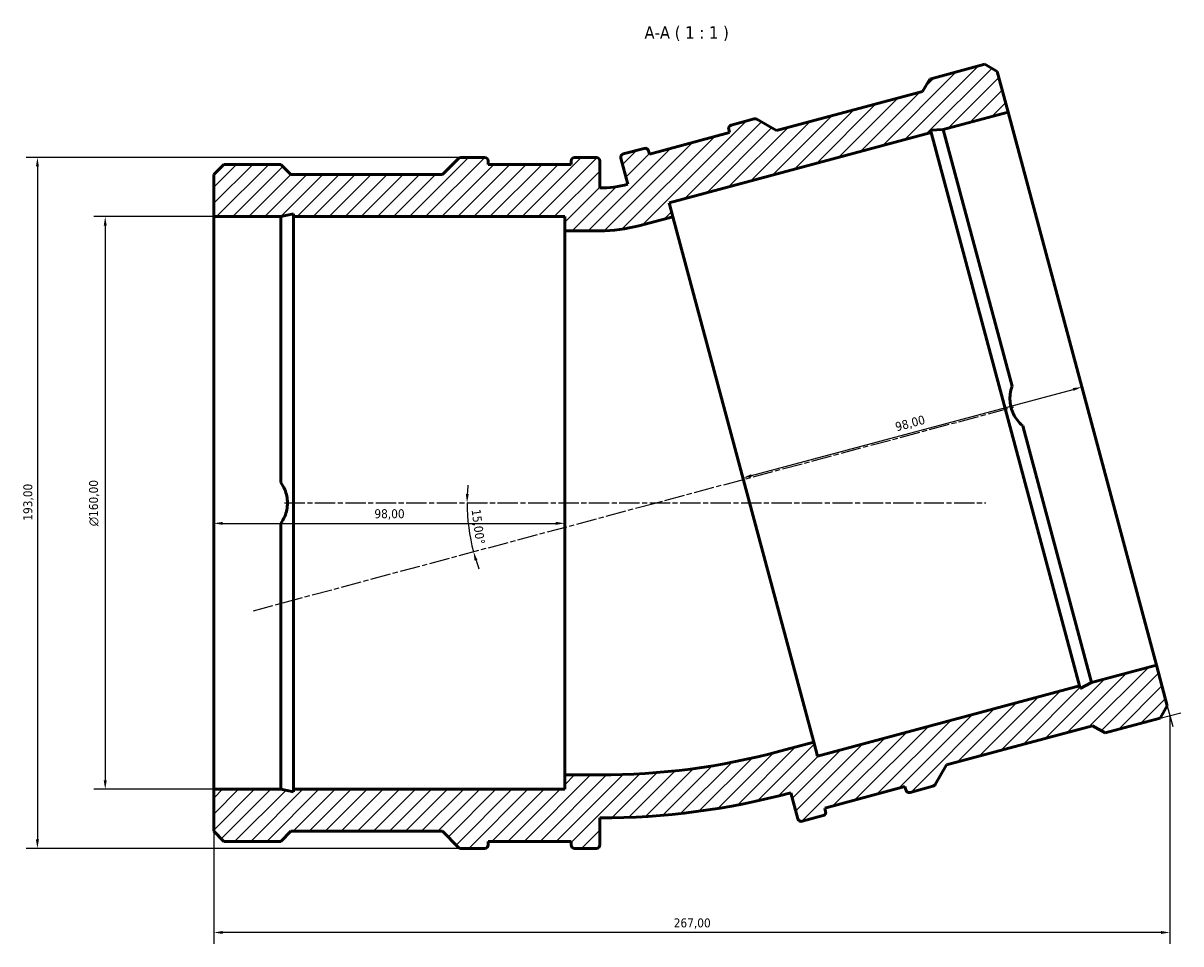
# Model space of a CAD drawing. Header units: millimetres. Extents: x -42 to 1102, y -94 to 1082.
# Tile 7 of 9: x 251 to 574, y 825 to 1082. Entities that reach past the tile are written whole.
import ezdxf

# ---------------------------------------------------------------- set-up
doc = ezdxf.new("R2010")
doc.units = ezdxf.units.MM
doc.linetypes.add('CHAIN', pattern=[0.3543, 0.2362, -0.0295, 0.0591, -0.0295])
for name, color, linetype, lineweight in [('Centerline (ISO)', 7, 'Continuous', 25), ('Dimension (ISO)', 7, 'Continuous', 25), ('Hatch (ISO)', 7, 'Continuous', 18), ('Symbol (ISO)', 7, 'Continuous', 25), ('Visible (ISO)', 7, 'Continuous', 50)]:
    doc.layers.add(name, color=color, linetype=linetype, lineweight=lineweight)
doc.styles.add('Label Text (ISO)', font='tahoma.ttf')
doc.styles.add('Note Text (ISO)', font='tahoma.ttf')
doc.dimstyles.new('Default (ISO)', dxfattribs={"dimtxt": 2.5, "dimasz": 2.5, "dimexe": 3.175, "dimexo": 0, "dimgap": 0.762, "dimtad": 1, "dimrnd": 1e-08, "dimzin": 0, "dimtxsty": 'Note Text (ISO)', "dimcen": 0.09, "dimdle": 10, "dimclrd": 256, "dimclre": 256, "dimclrt": 232, "dimazin": 0, "dimtfac": 1.40208, "dimtmove": 0, "dimatfit": 3, "dimfxl": 1, "dimtolj": 1, "dimtzin": 0, "dimlwd": -1, "dimlwe": -1, "dimarcsym": 0})

# ---------------------------------------------------------------- blocks, each defined once
blk = doc.blocks.new('*D7')
at = {"layer": 'Defpoints', "color": 0, "transparency": 16777216}
for p in [(304.03, 1027.73), (273.71, 867.73), (304.03, 867.73)]:
    blk.add_point(p, dxfattribs=at)
at = {"layer": 'Dimension (ISO)', "transparency": 16777216}
for p, q in [((304.03, 1027.73), (270.53, 1027.73)), ((273.71, 1025.23), (273.71, 870.23)), ((304.03, 867.73), (270.53, 867.73))]:
    blk.add_line(p, q, dxfattribs=at)
for points in [[(273.29, 1025.23), (274.12, 1025.23), (273.71, 1027.73)], [(273.29, 870.23), (274.12, 870.23), (273.71, 867.73)]]:
    blk.add_solid(points, dxfattribs=at)
at = {"layer": 'Dimension (ISO)', "color": 232, "true_color": 0xca0064, "transparency": 16777216, "insert": (269.18, 941.23), "char_height": 2.5, "attachment_point": 1, "rotation": 90, "style": 'Note Text (ISO)'}
blk.add_mtext('\\A1;\\fAIGDT|b0|i0;\\H2.5000;\\ln\\fTahoma|b0|i0;\\H2.5000;160,00', dxfattribs=at)
blk = doc.blocks.new('*D8')
at = {"layer": 'Defpoints', "color": 0, "transparency": 16777216}
for p in [(373.03, 1044.23), (254.77, 851.23), (373.03, 851.23)]:
    blk.add_point(p, dxfattribs=at)
at = {"layer": 'Dimension (ISO)', "transparency": 16777216}
for p, q in [((373.03, 1044.23), (251.59, 1044.23)), ((254.77, 1041.73), (254.77, 853.73)), ((373.03, 851.23), (251.59, 851.23))]:
    blk.add_line(p, q, dxfattribs=at)
for points in [[(254.35, 1041.73), (255.19, 1041.73), (254.77, 1044.23)], [(254.35, 853.73), (255.19, 853.73), (254.77, 851.23)]]:
    blk.add_solid(points, dxfattribs=at)
at = {"layer": 'Dimension (ISO)', "color": 232, "true_color": 0xca0064, "transparency": 16777216, "insert": (250.83, 942.77), "char_height": 2.5, "attachment_point": 1, "rotation": 90, "style": 'Note Text (ISO)'}
blk.add_mtext('\\A1;193,00', dxfattribs=at)
blk = doc.blocks.new('*D9')
at = {"layer": 'Defpoints', "color": 0, "transparency": 16777216}
for p in [(304.03, 947.73), (402.03, 947.73), (402.03, 942.03)]:
    blk.add_point(p, dxfattribs=at)
at = {"layer": 'Dimension (ISO)', "transparency": 16777216}
blk.add_line((306.53, 942.03), (399.53, 942.03), dxfattribs=at)
for points in [[(306.53, 942.44), (306.53, 941.61), (304.03, 942.03)], [(399.53, 942.44), (399.53, 941.61), (402.03, 942.03)]]:
    blk.add_solid(points, dxfattribs=at)
at = {"layer": 'Dimension (ISO)', "color": 232, "true_color": 0xca0064, "transparency": 16777216, "insert": (348.88, 945.97), "char_height": 2.5, "attachment_point": 1, "style": 'Note Text (ISO)'}
blk.add_mtext('\\A1;98,00', dxfattribs=at)
blk = doc.blocks.new('*D10')
at = {"layer": 'Defpoints', "color": 0, "transparency": 16777216}
for p in [(546.44, 980.09), (546.55, 979.66), (451.89, 954.29)]:
    blk.add_point(p, dxfattribs=at)
at = {"layer": 'Dimension (ISO)', "transparency": 16777216}
blk.add_line((454.19, 955.37), (544.02, 979.44), dxfattribs=at)
for points in [[(543.92, 979.84), (544.13, 979.04), (546.44, 980.09)], [(454.09, 955.77), (454.3, 954.97), (451.78, 954.72)]]:
    blk.add_solid(points, dxfattribs=at)
at = {"layer": 'Dimension (ISO)', "color": 232, "true_color": 0xca0064, "transparency": 16777216, "insert": (494.08, 970.14), "char_height": 2.5, "attachment_point": 1, "rotation": 15, "style": 'Note Text (ISO)'}
blk.add_mtext('\\A1;98,00', dxfattribs=at)
blk = doc.blocks.new('*D11')
at = {"layer": 'Defpoints', "color": 0, "transparency": 16777216}
for p in [(571.03, 888.31), (304.03, 867.73), (304.03, 827.73)]:
    blk.add_point(p, dxfattribs=at)
at = {"layer": 'Dimension (ISO)', "transparency": 16777216}
for p, q in [((571.03, 888.31), (571.03, 824.55)), ((304.03, 867.73), (304.03, 824.55)), ((568.53, 827.73), (306.53, 827.73))]:
    blk.add_line(p, q, dxfattribs=at)
for points in [[(306.53, 828.14), (306.53, 827.31), (304.03, 827.73)], [(568.53, 828.14), (568.53, 827.31), (571.03, 827.73)]]:
    blk.add_solid(points, dxfattribs=at)
at = {"layer": 'Dimension (ISO)', "color": 232, "true_color": 0xca0064, "transparency": 16777216, "insert": (432.48, 831.66), "char_height": 2.5, "attachment_point": 1, "style": 'Note Text (ISO)'}
blk.add_mtext('\\A1;267,00', dxfattribs=at)
blk = doc.blocks.new('*D12')
at = {"layer": 'Defpoints', "color": 0, "transparency": 16777216}
for p in [(323.78, 947.73), (427.39, 947.73), (374.96, 943.14), (315.08, 917.63)]:
    blk.add_point(p, dxfattribs=at)
at = {"layer": 'Dimension (ISO)', "transparency": 16777216}
for start, end in [(174.5564, 177.2782), (180, 195), (197.7218, 200.4436)]:
    blk.add_arc((427.39, 947.73), 52.63, start, end, dxfattribs=at)
for points in [[(375.24, 950.22), (374.41, 950.24), (374.76, 947.73)], [(376.86, 931.59), (377.66, 931.82), (376.56, 934.11)]]:
    blk.add_solid(points, dxfattribs=at)
at = {"layer": 'Dimension (ISO)', "color": 232, "true_color": 0xca0064, "transparency": 16777216, "insert": (378.49, 946.14), "char_height": 2.5, "attachment_point": 1, "rotation": 277.5, "style": 'Note Text (ISO)'}
blk.add_mtext('\\A1;15,00°', dxfattribs=at)

msp = doc.modelspace()

# ---------------------------------------------------------------- hatches: boundary and pattern name
at = {"layer": 'Hatch (ISO)'}
h = msp.add_hatch(dxfattribs=at)
h.set_pattern_fill('ANSI31', color=256, scale=25.4, style=0)
h.set_pattern_definition([(45, (0, 0), (-2.245064, 2.245064), [])])
edge = h.paths.add_edge_path()
edge.add_ellipse((379.676, 852.193), major_axis=(0, -0.965), ratio=1, start_angle=0, end_angle=90)
edge.add_line((380.641, 852.193), (380.641, 853.158))
edge.add_line((380.641, 853.158), (403.821, 853.158))
edge.add_line((403.821, 853.158), (403.821, 852.193))
edge.add_ellipse((404.786, 852.193), major_axis=(-0.965, 0), ratio=1, start_angle=0, end_angle=90)
edge.add_line((404.786, 851.228), (410.866, 851.228))
edge.add_ellipse((410.866, 852.193), major_axis=(0, -0.965), ratio=1, start_angle=0, end_angle=90)
edge.add_line((411.831, 852.193), (411.831, 859.728))
edge.add_ellipse((411.831, 1065.945), major_axis=(0, -206.216), ratio=1, start_angle=0, end_angle=15)
edge.add_line((465.204, 866.755), (467.154, 859.477))
edge.add_ellipse((468.086, 859.726), major_axis=(-0.932, -0.25), ratio=1, start_angle=0, end_angle=90)
edge.add_line((468.336, 858.794), (474.209, 860.368))
edge.add_ellipse((473.959, 861.3), major_axis=(0.25, -0.932), ratio=1, start_angle=0, end_angle=90)
edge.add_line((474.891, 861.55), (474.641, 862.482))
edge.add_line((474.641, 862.482), (497.032, 868.481))
edge.add_line((497.032, 868.481), (497.281, 867.549))
edge.add_ellipse((498.214, 867.799), major_axis=(-0.932, -0.25), ratio=1, start_angle=0, end_angle=90)
edge.add_line((498.463, 866.867), (504.882, 868.587))
edge.add_ellipse((504.632, 869.519), major_axis=(0.25, -0.932), ratio=1, start_angle=0, end_angle=45)
edge.add_line((505.468, 869.036), (508.639, 874.529))
edge.add_line((508.639, 874.529), (549.472, 885.47))
edge.add_line((549.472, 885.47), (552.946, 883.463))
edge.add_line((552.946, 883.463), (568.291, 887.575))
edge.add_line((568.291, 887.575), (570.297, 891.05))
edge.add_line((570.297, 891.05), (567.26, 902.383))
edge.add_line((567.26, 902.383), (549.175, 897.537))
edge.add_line((549.175, 897.537), (545.963, 895.901))
edge.add_line((545.963, 895.901), (545.77, 896.624))
edge.add_line((545.77, 896.624), (472.599, 877.019))
edge.add_line((472.599, 877.019), (471.564, 880.882))
edge.add_line((471.564, 880.882), (462.098, 878.346))
edge.add_ellipse((411.831, 1065.945), major_axis=(50.267, -187.599), ratio=1, start_angle=345, end_angle=360, ccw=False)
edge.add_line((411.831, 871.728), (402.031, 871.728))
edge.add_line((402.031, 871.728), (402.031, 867.728))
edge.add_line((402.031, 867.728), (326.28, 867.728))
edge.add_line((326.28, 867.728), (326.28, 866.979))
edge.add_line((326.28, 866.979), (322.754, 867.728))
edge.add_line((322.754, 867.728), (304.031, 867.728))
edge.add_line((304.031, 867.728), (304.031, 855.995))
edge.add_line((304.031, 855.995), (306.868, 853.158))
edge.add_line((306.868, 853.158), (322.754, 853.158))
edge.add_line((322.754, 853.158), (325.591, 855.995))
edge.add_line((325.591, 855.995), (367.864, 855.995))
edge.add_line((367.864, 855.995), (372.349, 851.511))
edge.add_ellipse((373.031, 852.193), major_axis=(-0.682, -0.682), ratio=1, start_angle=0, end_angle=45)
edge.add_line((373.031, 851.228), (379.676, 851.228))
edge = h.paths.add_edge_path()
edge.add_ellipse((379.676, 1043.263), major_axis=(0.965, 0), ratio=1, start_angle=0, end_angle=90)
edge.add_line((379.676, 1044.228), (373.031, 1044.228))
edge.add_ellipse((373.031, 1043.263), major_axis=(0, 0.965), ratio=1, start_angle=0, end_angle=45)
edge.add_line((372.349, 1043.945), (367.864, 1039.461))
edge.add_line((367.864, 1039.461), (325.591, 1039.461))
edge.add_line((325.591, 1039.461), (322.754, 1042.298))
edge.add_line((322.754, 1042.298), (306.868, 1042.298))
edge.add_line((306.868, 1042.298), (304.031, 1039.461))
edge.add_line((304.031, 1039.461), (304.031, 1027.728))
edge.add_line((304.031, 1027.728), (322.754, 1027.728))
edge.add_line((322.754, 1027.728), (326.28, 1028.478))
edge.add_line((326.28, 1028.478), (326.28, 1027.728))
edge.add_line((326.28, 1027.728), (402.031, 1027.728))
edge.add_line((402.031, 1027.728), (402.031, 1023.728))
edge.add_line((402.031, 1023.728), (411.831, 1023.728))
edge.add_ellipse((411.831, 1065.945), major_axis=(0, -42.216), ratio=1, start_angle=0, end_angle=15)
edge.add_line((422.758, 1025.167), (432.224, 1027.703))
edge.add_line((432.224, 1027.703), (431.188, 1031.567))
edge.add_line((431.188, 1031.567), (504.358, 1051.173))
edge.add_line((504.358, 1051.173), (504.164, 1051.896))
edge.add_line((504.164, 1051.896), (507.764, 1052.085))
edge.add_line((507.764, 1052.085), (525.849, 1056.931))
edge.add_line((525.849, 1056.931), (522.812, 1068.264))
edge.add_line((522.812, 1068.264), (519.338, 1070.27))
edge.add_line((519.338, 1070.27), (503.993, 1066.159))
edge.add_line((503.993, 1066.159), (501.987, 1062.684))
edge.add_line((501.987, 1062.684), (461.155, 1051.743))
edge.add_line((461.155, 1051.743), (455.662, 1054.914))
edge.add_ellipse((455.18, 1054.078), major_axis=(0.482, 0.836), ratio=1, start_angle=0, end_angle=45)
edge.add_line((454.93, 1055.01), (448.511, 1053.29))
edge.add_ellipse((448.761, 1052.358), major_axis=(-0.25, 0.932), ratio=1, start_angle=0, end_angle=90)
edge.add_line((447.829, 1052.109), (448.079, 1051.176))
edge.add_line((448.079, 1051.176), (425.688, 1045.177))
edge.add_line((425.688, 1045.177), (425.439, 1046.109))
edge.add_ellipse((424.507, 1045.859), major_axis=(0.932, 0.25), ratio=1, start_angle=0, end_angle=90)
edge.add_line((424.257, 1046.791), (418.384, 1045.218))
edge.add_ellipse((418.634, 1044.286), major_axis=(-0.25, 0.932), ratio=1, start_angle=0, end_angle=90)
edge.add_line((417.702, 1044.036), (419.652, 1036.758))
edge.add_ellipse((411.831, 1065.945), major_axis=(7.821, -29.187), ratio=1, start_angle=345, end_angle=360, ccw=False)
edge.add_line((411.831, 1035.728), (411.831, 1043.263))
edge.add_ellipse((410.866, 1043.263), major_axis=(0.965, 0), ratio=1, start_angle=0, end_angle=90)
edge.add_line((410.866, 1044.228), (404.786, 1044.228))
edge.add_ellipse((404.786, 1043.263), major_axis=(0, 0.965), ratio=1, start_angle=0, end_angle=90)
edge.add_line((403.821, 1043.263), (403.821, 1042.298))
edge.add_line((403.821, 1042.298), (380.641, 1042.298))
edge.add_line((380.641, 1042.298), (380.641, 1043.263))

# ---------------------------------------------------------------- linework, layer by layer
at = {"layer": 'Centerline (ISO)', "linetype": 'CHAIN', "ltscale": 23.990969}
for p, q in [((315.077, 917.633), (527.479, 974.546)), ((323.78, 947.728), (519.644, 947.728))]:
    msp.add_line(p, q, dxfattribs=at)
at = {"layer": 'Dimension (ISO)'}
for p, q in [((568.291, 887.575), (574.098, 889.131)), ((570.297, 891.05), (571.853, 885.243))]:
    msp.add_line(p, q, dxfattribs=at)
at = {"layer": 'Visible (ISO)'}
for p, q in [((519.338, 1070.27), (503.993, 1066.159)), ((522.812, 1068.264), (519.338, 1070.27)), ((525.849, 1056.931), (522.812, 1068.264)), ((503.993, 1066.159), (501.987, 1062.684)), ((501.987, 1062.684), (461.155, 1051.743)), ((454.93, 1055.01), (448.511, 1053.29)), ((461.155, 1051.743), (455.662, 1054.914)), ((507.764, 1052.085), (525.849, 1056.931)), ((525.849, 1056.931), (567.26, 902.383)), ((448.079, 1051.176), (425.688, 1045.177)), ((431.188, 1031.567), (504.358, 1051.173)), ((447.829, 1052.109), (448.079, 1051.176)), ((504.164, 1051.896), (507.764, 1052.085)), ((504.358, 1051.173), (504.164, 1051.896)), ((504.358, 1051.173), (545.77, 896.624)), ((507.764, 1052.085), (526.987, 980.344)), ((424.257, 1046.791), (418.384, 1045.218)), ((425.688, 1045.177), (425.439, 1046.109)), ((306.868, 1042.298), (304.031, 1039.461)), ((322.754, 1042.298), (306.868, 1042.298)), ((325.591, 1039.461), (322.754, 1042.298)), ((372.349, 1043.945), (367.864, 1039.461)), ((379.676, 1044.228), (373.031, 1044.228)), ((380.641, 1042.298), (380.641, 1043.263)), ((403.821, 1042.298), (380.641, 1042.298)), ((403.821, 1043.263), (403.821, 1042.298)), ((410.866, 1044.228), (404.786, 1044.228)), ((411.831, 1035.728), (411.831, 1043.263)), ((417.702, 1044.036), (419.652, 1036.758)), ((304.031, 1039.461), (304.031, 1027.728)), ((367.864, 1039.461), (325.591, 1039.461)), ((432.224, 1027.703), (431.188, 1031.567)), ((322.754, 1027.728), (326.28, 1028.478)), ((326.28, 1028.478), (326.28, 1027.728)), ((304.031, 1027.728), (322.754, 1027.728)), ((304.031, 867.728), (304.031, 1027.728)), ((322.754, 953.456), (322.754, 1027.728)), ((326.28, 1027.728), (402.031, 1027.728)), ((326.28, 867.728), (326.28, 1027.728)), ((402.031, 1027.728), (402.031, 1023.728)), ((422.758, 1025.167), (432.224, 1027.703)), ((471.564, 880.882), (432.224, 1027.703)), ((402.031, 1023.728), (411.831, 1023.728)), ((402.031, 1023.728), (402.031, 871.728)), ((529.952, 969.279), (549.175, 897.537)), ((322.754, 867.728), (322.754, 942)), ((567.26, 902.383), (549.175, 897.537)), ((570.297, 891.05), (567.26, 902.383)), ((545.77, 896.624), (472.599, 877.019)), ((545.963, 895.901), (545.77, 896.624)), ((549.175, 897.537), (545.963, 895.901)), ((568.291, 887.575), (570.297, 891.05)), ((552.946, 883.463), (568.291, 887.575)), ((508.639, 874.529), (549.472, 885.47)), ((549.472, 885.47), (552.946, 883.463)), ((471.564, 880.882), (462.098, 878.346)), ((472.599, 877.019), (471.564, 880.882)), ((505.468, 869.036), (508.639, 874.529)), ((411.831, 871.728), (402.031, 871.728)), ((402.031, 871.728), (402.031, 867.728)), ((322.754, 867.728), (304.031, 867.728)), ((304.031, 867.728), (304.031, 855.995)), ((326.28, 866.979), (322.754, 867.728)), ((402.031, 867.728), (326.28, 867.728)), ((326.28, 867.728), (326.28, 866.979)), ((465.204, 866.755), (467.154, 859.477)), ((474.641, 862.482), (497.032, 868.481)), ((497.032, 868.481), (497.281, 867.549)), ((498.463, 866.867), (504.882, 868.587)), ((468.336, 858.794), (474.209, 860.368)), ((474.891, 861.55), (474.641, 862.482)), ((411.831, 852.193), (411.831, 859.728)), ((304.031, 855.995), (306.868, 853.158)), ((322.754, 853.158), (325.591, 855.995)), ((325.591, 855.995), (367.864, 855.995)), ((367.864, 855.995), (372.349, 851.511)), ((306.868, 853.158), (322.754, 853.158)), ((373.031, 851.228), (379.676, 851.228)), ((380.641, 852.193), (380.641, 853.158)), ((380.641, 853.158), (403.821, 853.158)), ((403.821, 853.158), (403.821, 852.193)), ((404.786, 851.228), (410.866, 851.228))]:
    msp.add_line(p, q, dxfattribs=at)
for centre, radius, start, end in [((455.18, 1054.078), 0.965, 60, 105), ((448.761, 1052.358), 0.965, 105, 195), ((418.634, 1044.286), 0.965, 105, 195), ((424.507, 1045.859), 0.965, 15, 105), ((373.031, 1043.263), 0.965, 90, 135), ((379.676, 1043.263), 0.965, 0, 90), ((404.786, 1043.263), 0.965, 90, 180), ((410.866, 1043.263), 0.965, 0, 90), ((411.831, 1065.945), 30.216, 270, 285), ((411.831, 1065.945), 42.216, 270, 285), ((411.831, 1065.945), 194.216, 270, 285), ((411.831, 1065.945), 206.216, 270, 285), ((498.214, 867.799), 0.965, 195, 285), ((504.632, 869.519), 0.965, 285, 330), ((473.959, 861.3), 0.965, 285, 15), ((468.086, 859.726), 0.965, 195, 285), ((373.031, 852.193), 0.965, 225, 270), ((379.676, 852.193), 0.965, 270, 0), ((404.786, 852.193), 0.965, 180, 270), ((410.866, 852.193), 0.965, 270, 0)]:
    msp.add_arc(centre, radius, start, end, dxfattribs=at)
for points in [[(529.952, 969.279), (529.378, 969.752), (528.847, 970.301), (527.595, 971.942), (527.019, 973.148), (526.382, 975.526), (526.278, 976.858), (526.542, 978.906), (526.727, 979.647), (526.987, 980.344)], [(322.754, 953.456), (323.186, 952.85), (323.557, 952.182), (324.342, 950.273), (324.586, 948.959), (324.586, 946.497), (324.342, 945.184), (323.557, 943.274), (323.186, 942.606), (322.754, 942)]]:
    msp.add_open_spline(points, degree=3, knots=[3.8514904, 3.8514904, 3.8514904, 3.8514904, 4.0658461, 4.0658461, 4.4352155, 4.4352155, 4.804585, 4.804585, 5.0189407, 5.0189407, 5.0189407, 5.0189407], dxfattribs=at)

# ---------------------------------------------------------------- texts
at = {"layer": 'Symbol (ISO)', "insert": (424.302, 1076.77), "char_height": 3.5, "attachment_point": 7, "style": 'Label Text (ISO)'}
msp.add_mtext('A-A ( 1 : 1 )', dxfattribs=at)

# ---------------------------------------------------------------- dimensions: what is measured, and where the dimension line sits
at = {"layer": 'Dimension (ISO)'}
for base, p1, p2, angle, override, picture, middle in [((254.77, 851.228), (373.031, 1044.228), (373.031, 851.228), 90, {"dimdec": 2, "dimtp": 0, "dimtm": 0, "dimtdec": 2, "dimtofl": 0, "dimatfit": 1}, '*D8', (254.77, 947.728)), ((546.44, 980.087), (451.894, 954.293), (546.555, 979.657), 195, {"dimdec": 2, "dimse1": 1, "dimse2": 1, "dimtp": 0, "dimtm": 0, "dimtdec": 2, "dimtofl": 0, "dimatfit": 1}, '*D10', (499.109, 967.405)), ((402.031, 942.025), (304.031, 947.728), (402.031, 947.728), 180, {"dimdec": 2, "dimse1": 1, "dimse2": 1, "dimtp": 0, "dimtm": 0, "dimtdec": 2, "dimtofl": 0, "dimatfit": 1}, '*D9', (353.031, 942.025)), ((304.031, 827.728), (571.031, 888.309), (304.031, 867.728), 180, {"dimdec": 2, "dimtp": 0, "dimtm": 0, "dimtdec": 2, "dimtofl": 0, "dimatfit": 1}, '*D11', (437.531, 827.728))]:
    dim = msp.add_linear_dim(base=base, p1=p1, p2=p2, angle=angle, dimstyle='Default (ISO)', override=override, dxfattribs=at)
    dim.commit()
    dim.dimension.update_dxf_attribs({"geometry": picture, "text_midpoint": middle, "dimtype": 160})
dim = msp.add_linear_dim(base=(273.708, 867.728), p1=(304.031, 1027.728), p2=(304.031, 867.728), angle=90, text='\\fAIGDT|b0|i0;\\H2.5000;\\ln\\fTahoma|b0|i0;\\H2.5000;<>', dimstyle='Default (ISO)', override={"dimdec": 2, "dimtp": 0, "dimtm": 0, "dimtdec": 2, "dimtofl": 0, "dimatfit": 1}, dxfattribs=at)
dim.commit()
dim.dimension.update_dxf_attribs({"geometry": '*D7', "text_midpoint": (273.708, 947.728), "dimtype": 160})
dim = msp.add_angular_dim_3p(base=(374.963, 943.141), center=(427.395, 947.728), p1=(323.78, 947.728), p2=(315.077, 917.633), dimstyle='Default (ISO)', override={"dimse1": 1, "dimse2": 1, "dimadec": 2, "dimtp": 0, "dimtm": 0, "dimtdec": 2}, dxfattribs=at)
dim.commit()
dim.dimension.update_dxf_attribs({"geometry": '*D12', "text_midpoint": (375.213, 940.858), "dimtype": 165})

doc.saveas('drawing.dxf')
